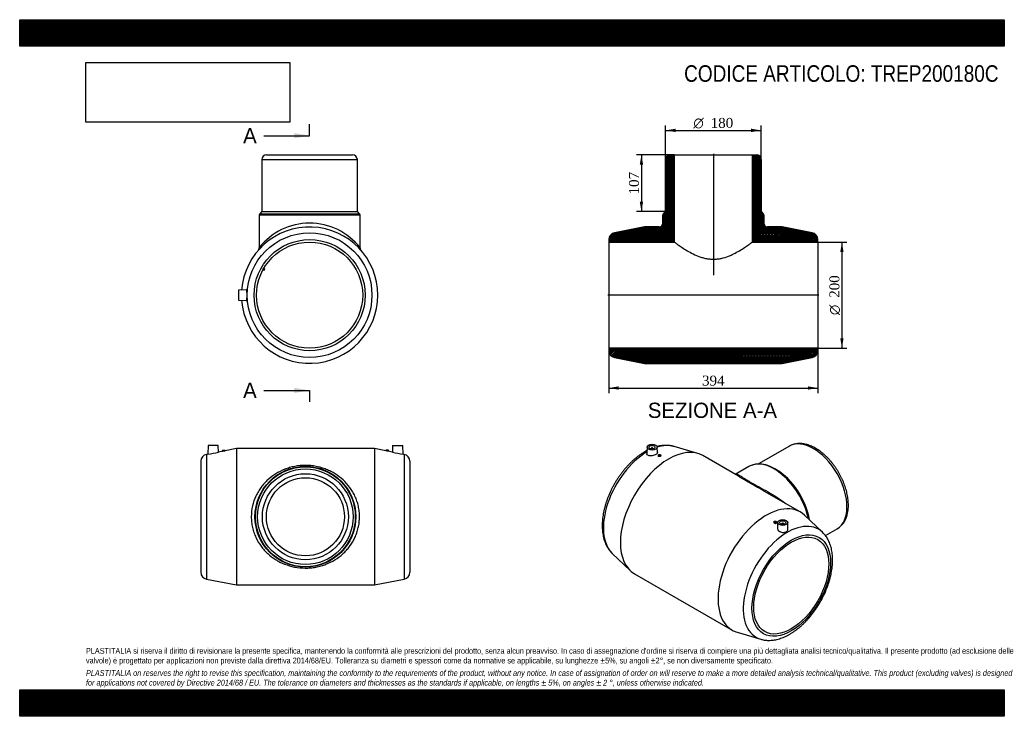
# Model space of a CAD drawing. Header units: millimetres. Extents: x 0 to 1856, y 0 to 1313.
import ezdxf
from ezdxf.enums import TextEntityAlignment as Align
from ezdxf.lldxf.tags import DXFTag

# ---------------------------------------------------------------- set-up
doc = ezdxf.new("R2010")
doc.units = ezdxf.units.MM
doc.header["$LTSCALE"] = 6.25
for name, color, linetype in [('Default', 7, 'Continuous'), ('DV4_Default', 7, 'Continuous'), ('TREP200180C', 7, 'Continuous')]:
    doc.layers.add(name, color=color, linetype=linetype)
doc.styles.add('SEACAD_Solid_Edge_ANSI', font='seans.ttf')
doc.styles.add('SEACAD_Solid_Edge_ANSI1_Symbols', font='semeca1.ttf')
doc.styles.add('SEACAD_Times_New_Roman', font='times.ttf')
tags = doc.linetypes.add('CENTER2', pattern=[28.575, 19.05, -3.175, 3.175, -3.175]).pattern_tags.tags
tags[10:11] = [DXFTag(74, 4), DXFTag(75, 0), DXFTag(340, '0'), DXFTag(46, 0.0), DXFTag(50, 0.0), DXFTag(44, 0.0), DXFTag(45, 0.0)]
tags[8:9] = [DXFTag(74, 4), DXFTag(75, 0), DXFTag(340, '0'), DXFTag(46, 0.0), DXFTag(50, 0.0), DXFTag(44, 0.0), DXFTag(45, 0.0)]
tags[6:7] = [DXFTag(74, 4), DXFTag(75, 0), DXFTag(340, '0'), DXFTag(46, 0.0), DXFTag(50, 0.0), DXFTag(44, 0.0), DXFTag(45, 0.0)]
tags[4:5] = [DXFTag(74, 4), DXFTag(75, 0), DXFTag(340, '0'), DXFTag(46, 0.0), DXFTag(50, 0.0), DXFTag(44, 0.0), DXFTag(45, 0.0)]
doc.dimstyles.new('ANSImm', dxfattribs={"dimtxt": 18.75, "dimasz": 18.75, "dimexe": 9.375, "dimexo": 0, "dimgap": 4.6875, "dimtad": 1, "dimlfac": 1, "dimdsep": 46, "dimtxsty": 'SEACAD_Times_New_Roman', "dimblk1": '_SE_FILLED', "dimblk2": '_SE_FILLED', "dimsah": 1, "dimcen": 9.375, "dimazin": 0, "dimtfac": 0.85, "dimtdec": 3, "dimtofl": 0, "dimtmove": 0, "dimatfit": 3, "dimfxl": 1, "dimarcsym": 0})
picture_1 = doc.add_image_def('image1.jpg', size_in_pixel=(4302, 1260))

# ---------------------------------------------------------------- blocks, each defined once
blk = doc.blocks.new('SE')
at = {"layer": 'TREP200180C', "color": 7, "linetype": 'Continuous'}
for p, q in [((355.1, 510), (354.6, 494)), ((374.1, 510), (355.1, 510)), ((374.6, 497.9), (374.1, 510)), ((382.1, 501.5), (387.1, 501.5)), ((382.1, 501.5), (382.1, 499.5)), ((408.6, 504.5), (387.1, 500.3)), ((387.1, 500.3), (387.1, 501.5)), ((408.6, 504.5), (408.6, 247.5)), ((668.6, 504.5), (408.6, 504.5)), ((668.6, 504.5), (668.6, 247.5)), ((690.2, 500.3), (668.6, 504.5)), ((695.1, 501.5), (690.1, 501.5)), ((690.1, 501.5), (690.1, 500.3)), ((695.1, 499.5), (695.1, 501.5)), ((703.1, 510), (702.7, 497.9)), ((703.1, 510), (722.1, 510)), ((722.7, 494), (722.1, 510)), ((354.6, 494), (352.2, 493.5)), ((352.2, 493.5), (352.2, 258.5)), ((383, 499.5), (374.5, 497.9)), ((382.1, 499.5), (383.1, 499.5)), ((695.1, 499.5), (694.2, 499.5)), ((702.8, 497.9), (694.3, 499.5)), ((725.1, 493.5), (722.7, 494)), ((725.1, 493.5), (725.1, 258.5)), ((341.6, 480.7), (341.6, 271.3)), ((735.6, 480.7), (735.6, 271.3)), ((352.2, 258.5), (408.6, 247.5)), ((408.6, 247.5), (668.6, 247.5)), ((668.6, 247.5), (725.1, 258.5))]:
    blk.add_line(p, q, dxfattribs=at)
for radius in [95, 94.1, 90, 81, 73.6]:
    blk.add_circle((538.6, 376), radius, dxfattribs=at)
for centre, radius, start, end in [((354.6, 480.7), 13, 101.02, 180), ((340.5, 619.6), 126.4, 276.4012, 285.6387), ((359.5, 629.1), 131.7, 280.3125, 282.1303), ((736.8, 619.6), 126.4, 254.3613, 263.5988), ((722.6, 480.7), 13, 0, 78.98), ((354.6, 271.3), 13, 180, 258.98), ((722.6, 271.3), 13, 281.02, 0)]:
    blk.add_arc(centre, radius, start, end, dxfattribs=at)
for points, knots in [([(694.2, 499.5), (693.5, 499.6), (692.4, 499.8), (691.2, 500.1), (690.8, 500.2), (690.3, 500.3), (690.1, 500.3), (690.1, 500.3), (690.1, 500.3), (690.1, 500.3)], [0, 0, 0, 0, 0.25, 0.25, 0.375, 0.375, 0.5, 0.5, 0.5002334, 0.5002334, 0.5002334, 0.5002334]), ([(436.6, 376), (436.6, 382.9), (437.4, 389.6), (440.4, 402.9), (442.6, 409.1), (446.7, 418), (448.3, 420.9), (451.6, 426.5), (453.4, 429.1), (457.1, 434.2), (459.1, 436.7), (463.4, 441.3), (465.6, 443.6), (472.5, 449.9), (477.5, 453.6), (488.1, 460.2), (493.8, 463.1), (502.8, 466.6), (505.8, 467.6), (512.1, 469.4), (515.3, 470.2), (525.2, 472.1), (532, 472.7), (542.3, 472.7), (545.7, 472.6), (552.4, 471.9), (555.7, 471.4), (562.3, 470.1), (565.6, 469.4), (571.8, 467.5), (574.9, 466.5), (580.8, 464.1), (583.7, 462.8), (589.4, 460), (592.1, 458.4), (600.1, 453.4), (605.1, 449.7), (614.2, 441.2), (618.5, 436.5), (624.1, 428.8), (625.9, 426.2), (629.2, 420.6), (630.7, 417.8), (633.5, 411.8), (634.7, 408.7), (636.9, 402.3), (637.8, 399.1), (639.2, 392.5), (639.8, 389.1), (640.5, 382.4), (640.7, 379), (640.6, 372.2), (640.4, 368.8), (639.7, 362.1), (639.1, 358.7), (637.6, 352.2), (636.7, 349), (634.5, 342.7), (633.2, 339.7), (629.1, 330.7), (625.7, 325.2), (620, 317.6), (618, 315.2), (613.8, 310.5), (611.6, 308.3), (604.7, 302), (599.7, 298.3), (589, 291.7), (583.4, 288.8), (574.4, 285.4), (571.4, 284.3), (565.1, 282.5), (561.8, 281.7), (555.3, 280.5), (551.9, 280), (545.2, 279.4), (541.7, 279.3), (531.5, 279.3), (524.8, 280), (511.6, 282.5), (505.4, 284.4), (493.5, 289.1), (487.8, 291.9), (477.2, 298.6), (472.3, 302.3), (465.4, 308.6), (463.2, 310.8), (459, 315.5), (457, 318), (451.4, 325.5), (448.1, 331), (444, 339.9), (442.7, 343), (440.6, 349.3), (439.6, 352.5), (438.2, 359), (437.6, 362.3), (436.8, 369.1), (436.6, 372.6), (436.6, 376)], [0, 0, 0, 0, 0.03125, 0.03125, 0.0625, 0.0625, 0.078125, 0.078125, 0.09375, 0.09375, 0.109375, 0.109375, 0.125, 0.125, 0.15625, 0.15625, 0.1875, 0.1875, 0.203125, 0.203125, 0.21875, 0.21875, 0.25, 0.25, 0.265625, 0.265625, 0.28125, 0.28125, 0.296875, 0.296875, 0.3125, 0.3125, 0.328125, 0.328125, 0.34375, 0.34375, 0.375, 0.375, 0.40625, 0.40625, 0.421875, 0.421875, 0.4375, 0.4375, 0.453125, 0.453125, 0.46875, 0.46875, 0.484375, 0.484375, 0.5, 0.5, 0.515625, 0.515625, 0.53125, 0.53125, 0.546875, 0.546875, 0.5625, 0.5625, 0.59375, 0.59375, 0.609375, 0.609375, 0.625, 0.625, 0.65625, 0.65625, 0.6875, 0.6875, 0.703125, 0.703125, 0.71875, 0.71875, 0.734375, 0.734375, 0.75, 0.75, 0.78125, 0.78125, 0.8125, 0.8125, 0.84375, 0.84375, 0.875, 0.875, 0.890625, 0.890625, 0.90625, 0.90625, 0.9375, 0.9375, 0.953125, 0.953125, 0.96875, 0.96875, 0.984375, 0.984375, 1, 1, 1, 1])]:
    blk.add_open_spline(points, degree=3, knots=knots, dxfattribs=at)
blk = doc.blocks.new('SE1')
at = {"layer": 'TREP200180C', "color": 7, "linetype": 'Continuous'}
for p, q in [((1182.8, 507.3), (1182.3, 494.5)), ((1190.3, 504.6), (1190.3, 504.1)), ((1194.3, 504.1), (1194.3, 504.6)), ((1202.3, 496.8), (1201.8, 507.3)), ((1278.2, 495.2), (1233.6, 508.3)), ((1451, 509), (1392.9, 475.5)), ((1204, 492.1), (1204, 490.5)), ((1209, 491), (1209, 492.1)), ((1355, 452.3), (1287.7, 491.1)), ((1374.8, 470.8), (1348.9, 455.8)), ((1426.7, 464.5), (1423.8, 466.2)), ((1471.5, 385), (1404.3, 423.8)), ((1513.5, 346.7), (1479.8, 378.8)), ((1421.7, 366.4), (1421.7, 365.3)), ((1426.7, 364.7), (1426.7, 366.4)), ((1428.9, 365.3), (1428.4, 354.8)), ((1436.4, 362.5), (1436.4, 362)), ((1440.4, 362), (1440.4, 362.5)), ((1448.4, 352.5), (1447.9, 365.3)), ((1519.1, 340.5), (1541, 353.1)), ((1117.2, 306.8), (1150.9, 274.7)), ((1159.2, 268.5), (1343, 162.4)), ((1352.5, 158.3), (1397.1, 145.2))]:
    blk.add_line(p, q, dxfattribs=at)
blk.add_arc((1394.1, 431.1), 44.3, 68.3467, 109.6632, dxfattribs=at)
for centre, major_axis, start_param, end_param in [((1496, 431.1), (-45, 77.9), 3.144674, 6.283185), ((1223.4, 379.8), (-64.2, -111.3), 3.141593, 6.283185), ((1192.3, 504.6), (-2, 0), 2.647628, 6.283185), ((1192.3, 504.6), (-2, 0), 0, 0.493965), ((1183.5, 402.9), (-58.7, -101.8), 3.279735, 3.704449), ((1183.5, 402.9), (-58.7, -101.8), 3.939743, 6.145043), ((1206.5, 490.5), (2.5, 0), 3.141593, 3.233454), ((1422.3, 388.5), (-47.5, 82.3), 6.199674, 6.283185), ((1422.3, 388.5), (-47.5, 82.3), 4.197832, 6.199674), ((1423.8, 389.4), (47.1, -81.5), 1.028653, 2.554424), ((1426.7, 391.1), (-45, 77.9), 4.131281, 5.497787), ((1407.3, 273.7), (-64.2, -111.3), 3.00345, 6.283185), ((1447.2, 250.6), (-58.7, -101.8), 3.00345, 6.283185), ((1424.2, 364.7), (-2.5, 0), 1.478935, 3.141593), ((1438.4, 362.5), (2, 0), 0, 3.635557), ((1438.4, 362.5), (2, 0), 5.789221, 6.283185), ((1496, 431.1), (-45, 77.9), 3.141593, 3.144674), ((1407.3, 273.7), (-64.2, -111.3), 0, 0.138142), ((1447.2, 250.6), (-58.7, -101.8), 0, 0.138142)]:
    blk.add_ellipse(centre, major_axis=major_axis, ratio=0.57735, start_param=start_param, end_param=end_param, dxfattribs=at)
for centre, major_axis in [((1192.3, 507.2), (-9.5, 0)), ((1192.3, 507.2), (-5.75, 0)), ((1206.5, 492.1), (2.5, 0)), ((1454.6, 246.3), (-52.4, -90.7)), ((1424.2, 366.4), (-2.5, 0)), ((1438.4, 365.1), (9.5, 0)), ((1438.4, 365.1), (5.75, 0)), ((1454.6, 246.3), (-50, -86.6))]:
    blk.add_ellipse(centre, major_axis=major_axis, ratio=0.57735, dxfattribs=at)
for points, knots in [([(1233.6, 508.3), (1233, 508.5), (1231.3, 509), (1228, 509.7), (1223.9, 510.3), (1219.7, 510.5), (1215.4, 510.5), (1210.9, 510.1), (1206.4, 509.4), (1203.3, 508.7), (1201.6, 508.2), (1201.5, 508.2)], [0, 0, 0, 0, 0.0306112, 0.1075881, 0.185173, 0.2635185, 0.3427282, 0.422849, 0.5038697, 0.5857251, 0.5931325, 0.5931325, 0.5931325, 0.5931325]), ([(1562.3, 398), (1562.3, 398.9), (1562.3, 401.2), (1562, 405.3), (1561.5, 410.2), (1560.8, 415.1), (1559.7, 420.1), (1558.5, 425.2), (1557, 430.2), (1555.3, 435.3), (1553.4, 440.3), (1551.3, 445.3), (1549, 450.2), (1546.5, 455.1), (1543.8, 459.9), (1540.9, 464.6), (1537.9, 469.1), (1534.7, 473.5), (1531.4, 477.8), (1528, 481.9), (1524.4, 485.8), (1520.7, 489.5), (1516.9, 493.1), (1513.1, 496.3), (1509.1, 499.4), (1505.1, 502.2), (1501.1, 504.7), (1497, 507), (1492.9, 508.9), (1488.8, 510.6), (1484.7, 511.9), (1480.6, 512.9), (1476.6, 513.6), (1472.6, 514), (1468.8, 514), (1465, 513.7), (1461.4, 513.1), (1457.9, 512.1), (1454.6, 510.9), (1452.3, 509.8), (1451.2, 509.1), (1451, 509)], [0, 0, 0, 0, 0.014345, 0.041226, 0.068081, 0.094909, 0.121704, 0.148462, 0.175185, 0.201875, 0.228537, 0.255175, 0.281796, 0.308404, 0.335007, 0.36161, 0.388219, 0.414839, 0.441477, 0.468138, 0.49483, 0.521557, 0.548326, 0.575141, 0.602005, 0.628917, 0.655875, 0.68287, 0.709887, 0.736889, 0.763837, 0.790678, 0.817352, 0.843795, 0.869952, 0.895782, 0.921273, 0.946444, 0.97134, 0.996033, 1, 1, 1, 1]), ([(1178.7, 498.6), (1177.8, 498.1), (1175.6, 496.8), (1171.6, 494.2), (1167.1, 491), (1162.5, 487.5), (1158.1, 483.8), (1153.8, 479.8), (1149.5, 475.6), (1145.4, 471.2), (1141.3, 466.7), (1137.4, 461.9), (1133.6, 457), (1130, 451.9), (1126.5, 446.7), (1123.2, 441.4), (1120.1, 436), (1117.1, 430.5), (1114.3, 424.8), (1111.8, 419.2), (1109.4, 413.4), (1107.2, 407.7), (1105.3, 401.9), (1103.6, 396.1), (1102.1, 390.4), (1100.8, 384.6), (1099.8, 378.9), (1099, 373.2), (1098.5, 367.6), (1098.2, 362.1), (1098.2, 356.7), (1098.4, 351.4), (1098.9, 346.3), (1099.7, 341.2), (1100.8, 336.4), (1102.1, 331.7), (1103.6, 327.3), (1105.5, 323.1), (1107.6, 319.1), (1109.9, 315.3), (1112.4, 311.9), (1114.9, 309), (1116.5, 307.5), (1117.2, 306.8)], [0, 0, 0, 0, 0.013439, 0.038571, 0.06368, 0.088768, 0.113826, 0.138852, 0.163845, 0.188806, 0.213738, 0.238643, 0.263527, 0.288393, 0.313246, 0.338091, 0.362932, 0.387776, 0.412625, 0.437485, 0.46236, 0.487255, 0.512176, 0.537127, 0.562113, 0.587138, 0.612204, 0.637313, 0.662465, 0.687659, 0.712886, 0.738137, 0.763388, 0.788612, 0.813772, 0.838826, 0.863728, 0.888429, 0.912885, 0.937065, 0.960952, 0.98455, 1, 1, 1, 1]), ([(1202.3, 496.8), (1202.3, 496.7), (1202.3, 496.7), (1202.3, 496.1), (1202, 495.5), (1201, 494.3), (1200.2, 493.7), (1198.4, 492.7), (1197.2, 492.2), (1194.8, 491.4), (1193.5, 491.1), (1190.9, 490.7), (1189.6, 490.6), (1187.2, 490.8), (1186.1, 491), (1184.3, 491.6), (1183.5, 492.1), (1182.5, 493.1), (1182.3, 493.8), (1182.3, 494.4)], [0.4960373, 0.4960373, 0.4960373, 0.4960373, 0.5, 0.5, 0.5625, 0.5625, 0.625, 0.625, 0.6875, 0.6875, 0.75, 0.75, 0.8125, 0.8125, 0.875, 0.875, 0.9375, 0.9375, 1, 1, 1, 1]), ([(1209, 491), (1209, 490.9), (1208.9, 490.8), (1208.8, 490.5), (1208.6, 490.3), (1207.9, 489.9), (1207.4, 489.7), (1206.5, 489.5), (1206, 489.5), (1204.7, 489.6), (1204.1, 489.9), (1204, 490.3)], [0.3279303, 0.3279303, 0.3279303, 0.3279303, 0.375, 0.375, 0.5, 0.5, 0.625, 0.625, 0.75, 0.75, 1, 1, 1, 1]), ([(1349, 455.9), (1349, 455.9), (1349, 455.9), (1350, 456.4), (1351.2, 456.4), (1353.4, 455.7), (1354.2, 455.4), (1356, 454.5), (1357, 453.9), (1359.2, 452.6), (1360.5, 451.8), (1363.2, 450), (1364.7, 449.1), (1368.1, 446.9), (1369.9, 445.8), (1373.9, 443.4), (1376.1, 442.1), (1383.1, 438), (1388.3, 435.2), (1399.4, 429.2), (1405.1, 426.1), (1416.4, 419.6), (1422.2, 416.2), (1433.1, 409.2), (1438.4, 405.5), (1443.6, 401.3), (1443.9, 401), (1444.2, 400.8)], [0.6240812, 0.6240812, 0.6240812, 0.6240812, 0.625, 0.625, 0.65625, 0.65625, 0.671875, 0.671875, 0.6875, 0.6875, 0.703125, 0.703125, 0.71875, 0.71875, 0.734375, 0.734375, 0.75, 0.75, 0.78125, 0.78125, 0.8125, 0.8125, 0.84375, 0.84375, 0.875, 0.875, 0.8767542, 0.8767542, 0.8767542, 0.8767542]), ([(1404.3, 423.8), (1402.7, 424.7), (1401, 425.7), (1396.5, 428.2), (1393.6, 429.8), (1385.2, 434.6), (1379.9, 437.5), (1372.6, 441.7), (1370.3, 443.1), (1366.1, 445.6), (1364.1, 446.8), (1360.5, 449), (1358.8, 450), (1356.4, 451.4), (1355.7, 451.9), (1354.9, 452.3)], [0.1942243, 0.1942243, 0.1942243, 0.1942243, 0.203125, 0.203125, 0.21875, 0.21875, 0.25, 0.25, 0.265625, 0.265625, 0.28125, 0.28125, 0.296875, 0.296875, 0.304962, 0.304962, 0.304962, 0.304962]), ([(1541.2, 353.2), (1542.1, 353.8), (1543.7, 354.8), (1546.4, 356.8), (1548.9, 359.2), (1551.3, 361.9), (1553.5, 364.8), (1555.4, 367.9), (1557.1, 371.3), (1558.6, 375), (1559.8, 378.8), (1560.8, 382.9), (1561.6, 387.1), (1562.1, 391.5), (1562.3, 395.3), (1562.3, 397.3), (1562.3, 398)], [0, 0, 0, 0, 0.059194, 0.131615, 0.204172, 0.277131, 0.350723, 0.425116, 0.500409, 0.576621, 0.653695, 0.731512, 0.80992, 0.888753, 0.967858, 1, 1, 1, 1]), ([(1421.7, 365.3), (1421.7, 365.1), (1421.8, 364.8), (1422.2, 364), (1423.1, 363.4), (1424, 363.3)], [0.6723186, 0.6723186, 0.6723186, 0.6723186, 0.75, 0.75, 1, 1, 1, 1]), ([(1428.4, 354.8), (1428.4, 354.7), (1428.4, 354.6), (1428.4, 353.5), (1428.7, 352.6), (1429.7, 350.8), (1430.5, 349.9), (1432.3, 348.4), (1433.4, 347.8), (1435.8, 346.9), (1437.1, 346.6), (1438.4, 346.5)], [0.7438391, 0.7438391, 0.7438391, 0.7438391, 0.75, 0.75, 0.8125, 0.8125, 0.875, 0.875, 0.9375, 0.9375, 1, 1, 1, 1]), ([(1397.2, 145.2), (1398.1, 144.9), (1400.1, 144.3), (1403.7, 143.6), (1407.8, 143.1), (1412.1, 143), (1416.4, 143.1), (1420.9, 143.6), (1425.4, 144.3), (1430, 145.4), (1434.6, 146.9), (1439.3, 148.6), (1444, 150.6), (1448.6, 153), (1453.3, 155.6), (1457.9, 158.5), (1462.5, 161.7), (1467, 165.1), (1471.5, 168.8), (1475.9, 172.7), (1480.1, 176.8), (1484.3, 181.1), (1488.4, 185.7), (1492.3, 190.4), (1496.1, 195.3), (1499.8, 200.3), (1503.3, 205.5), (1506.7, 210.8), (1509.8, 216.2), (1512.9, 221.7), (1515.7, 227.3), (1518.3, 232.9), (1520.7, 238.6), (1523, 244.4), (1525, 250.2), (1526.7, 255.9), (1528.3, 261.7), (1529.6, 267.5), (1530.7, 273.2), (1531.5, 278.9), (1532.1, 284.5), (1532.5, 290), (1532.6, 295.4), (1532.4, 300.8), (1531.9, 306), (1531.2, 311), (1530.2, 315.9), (1529, 320.6), (1527.5, 325.1), (1525.7, 329.4), (1523.7, 333.5), (1521.4, 337.3), (1518.9, 340.8), (1516.3, 344), (1514.5, 345.7), (1513.5, 346.7)], [0, 0, 0, 0, 0.011083, 0.028812, 0.04669, 0.06475, 0.083012, 0.101485, 0.120162, 0.139025, 0.158048, 0.177199, 0.196445, 0.215754, 0.235101, 0.254462, 0.273818, 0.293158, 0.312477, 0.331772, 0.351041, 0.370285, 0.389506, 0.408706, 0.427889, 0.447057, 0.466214, 0.485364, 0.50451, 0.523657, 0.542808, 0.561966, 0.581134, 0.600318, 0.61952, 0.638744, 0.657995, 0.677274, 0.696585, 0.715929, 0.735307, 0.754716, 0.774154, 0.793612, 0.813076, 0.832524, 0.851931, 0.871265, 0.89049, 0.909569, 0.928468, 0.947159, 0.965626, 0.983869, 1, 1, 1, 1]), ([(1438.4, 346.5), (1439.8, 346.4), (1441.1, 346.5), (1443.5, 347), (1444.6, 347.4), (1446.5, 348.5), (1447.2, 349.2), (1448.2, 350.7), (1448.4, 351.5), (1448.4, 352.4), (1448.4, 352.5), (1448.4, 352.5)], [0, 0, 0, 0, 0.0625, 0.0625, 0.125, 0.125, 0.1875, 0.1875, 0.25, 0.25, 0.252691, 0.252691, 0.252691, 0.252691])]:
    blk.add_open_spline(points, degree=3, knots=knots, dxfattribs=at)
for points in [[(1182.5, 500.7), (1181.3, 500.1), (1180.1, 499.4), (1178.7, 498.6)], [(1182.3, 494.4), (1182.3, 494.5), (1182.3, 494.5), (1182.3, 494.5)]]:
    blk.add_open_spline(points, degree=3, dxfattribs=at)
blk = doc.blocks.new('SE2')
at = {"layer": 'TREP200180C', "color": 7, "linetype": 'Continuous'}
for p, q in [((456.6, 1049), (636.6, 1049)), ((456.6, 1049), (456.6, 951)), ((465.6, 1058), (627.6, 1058)), ((636.6, 951), (636.6, 1049)), ((456.6, 951), (452.5, 946.9)), ((452.5, 946.9), (640.7, 946.9)), ((456.6, 951), (636.6, 951)), ((640.7, 946.9), (636.6, 951)), ((451.6, 944.8), (641.6, 944.8)), ((451.6, 944.8), (451.6, 882.8)), ((641.6, 882.8), (641.6, 944.8)), ((459, 841.8), (461.2, 840.6)), ((462.2, 842.3), (460, 843.5)), ((461.2, 840.6), (462.2, 842.3)), ((427.1, 803.5), (412.6, 803)), ((412.6, 803), (412.6, 784)), ((412.6, 784), (427.1, 783.5))]:
    blk.add_line(p, q, dxfattribs=at)
for radius in [117.5, 104.7, 100]:
    blk.add_circle((546.6, 793.5), radius, dxfattribs=at)
for centre, radius, start, end in [((465.6, 1049), 9, 90, 180), ((627.6, 1049), 9, 0, 90), ((454.6, 944.8), 3, 135, 180), ((638.6, 944.8), 3, 0, 45), ((546.6, 808.8), 120.4, 37.9037, 142.0966), ((546.6, 793.5), 128.5, 0, 175.6686), ((444.7, 882.7), 6.88, 321.3489, 0.6466), ((648.4, 882.7), 6.83, 179.1163, 218.8936), ((546.6, 793.5), 128.5, 184.3314, 0)]:
    blk.add_arc(centre, radius, start, end, dxfattribs=at)
for points, knots in [([(428.3, 786.5), (428.4, 787.4), (428.5, 788.5), (428.6, 791), (428.6, 792.3), (428.6, 794.9), (428.6, 796.2), (428.5, 798.7), (428.4, 799.8), (428.1, 801.6), (427.9, 802.3), (427.6, 803.3), (427.3, 803.5), (427.1, 803.5)], [0, 0, 0, 0, 0.0625, 0.0625, 0.125, 0.125, 0.1875, 0.1875, 0.25, 0.25, 0.3125, 0.3125, 0.37411, 0.37411, 0.37411, 0.37411]), ([(427.1, 783.5), (427.1, 783.5), (427.1, 783.5), (427.3, 783.5), (427.6, 783.8), (428, 784.8), (428.1, 785.5), (428.3, 786.5)], [0.8737098, 0.8737098, 0.8737098, 0.8737098, 0.875, 0.875, 0.9375, 0.9375, 1, 1, 1, 1])]:
    blk.add_open_spline(points, degree=3, knots=knots, dxfattribs=at)
blk = doc.blocks.new('SE4')
at = {"color": 7, "linetype": 'Continuous', "style": 'SEACAD_Solid_Edge_ANSI'}
blk.add_text('A', height=28.8, dxfattribs=at).set_placement((421.2, 1108.4), align=Align.TOP_LEFT)
blk = doc.blocks.new('SE5')
at = {"color": 7, "linetype": 'Continuous', "style": 'SEACAD_Solid_Edge_ANSI'}
blk.add_text('A', height=28.8, dxfattribs=at).set_placement((421.2, 628.4), align=Align.TOP_LEFT)
blk = doc.blocks.new('SEANNOT_GROUP')
at = {"linetype": 'Continuous'}
blk.add_hatch(color=7, dxfattribs=at).paths.add_polyline_path([(517.8, 1089.2), (546.6, 1094), (517.8, 1098.8)])
at = {"color": 7, "linetype": 'Continuous'}
blk.add_lwpolyline([(460.3, 1094), (546.6, 1094)], dxfattribs=at)
blk = doc.blocks.new('SEANNOT_GROUP1')
at = {"linetype": 'Continuous'}
blk.add_hatch(color=7, dxfattribs=at).paths.add_polyline_path([(517.8, 609.2), (546.6, 614), (517.8, 618.8)])
at = {"color": 7, "linetype": 'Continuous'}
blk.add_lwpolyline([(460.3, 614), (546.6, 614)], dxfattribs=at)
blk = doc.blocks.new('SE3')
at = {"layer": 'Default', "color": 7, "linetype": 'CENTER2'}
for p, q in [((546.6, 1094), (546.6, 1115.6)), ((546.6, 614), (546.6, 592.4))]:
    blk.add_line(p, q, dxfattribs=at)
at = {"layer": 'Default', "color": 7, "linetype": 'CENTER2', "const_width": 0.0001}
blk.add_lwpolyline([(546.6, 1094), (546.6, 614)], dxfattribs=at)
at = {"layer": 'Default'}
for name in ['SE4', 'SEANNOT_GROUP', 'SE5', 'SEANNOT_GROUP1']:
    blk.add_blockref(name, (0, 0), dxfattribs=at)
blk = doc.blocks.new('SE6')
at = {"layer": 'TREP200180C', "linetype": 'Continuous'}
h = blk.add_hatch(dxfattribs=at)
h.set_pattern_fill('LINE', scale=0.629921, angle=45, style=0)
edge = h.paths.add_edge_path()
edge.add_line((1234.1, 1058), (1226.7, 1058))
edge.add_arc((1226.7, 1049), 9, 90, 180)
edge.add_line((1217.7, 1049), (1217.7, 951))
edge.add_line((1217.7, 951), (1213.6, 946.9))
edge.add_arc((1215.7, 944.8), 3, 135, 180)
edge.add_line((1212.7, 944.8), (1212.7, 929))
edge.add_arc((1205.7, 929), 7, 270, 360, ccw=False)
edge.add_line((1205.7, 922), (1177.7, 922))
edge.add_line((1177.7, 922), (1121.3, 911))
edge.add_arc((1123.7, 898.3), 13, 101.02, 180)
edge.add_line((1110.7, 898.3), (1110.7, 893.5))
edge.add_line((1110.7, 893.5), (1234.1, 893.5))
edge.add_line((1234.1, 893.5), (1234.1, 1058))
h = blk.add_hatch(dxfattribs=at)
h.set_pattern_fill('LINE', scale=0.629921, angle=45, style=0)
edge = h.paths.add_edge_path()
edge.add_line((1388.7, 1058), (1381.3, 1058))
edge.add_line((1381.3, 1058), (1381.3, 893.5))
edge.add_line((1381.3, 893.5), (1504.7, 893.5))
edge.add_line((1504.7, 893.5), (1504.7, 898.3))
edge.add_arc((1491.7, 898.3), 13, 0, 78.98)
edge.add_line((1494.2, 911), (1437.7, 922))
edge.add_line((1437.7, 922), (1409.7, 922))
edge.add_arc((1409.7, 929), 7, 180, 270, ccw=False)
edge.add_line((1402.7, 929), (1402.7, 944.8))
edge.add_arc((1399.7, 944.8), 3, 0, 45)
edge.add_line((1401.9, 946.9), (1397.7, 951))
edge.add_line((1397.7, 951), (1397.7, 1049))
edge.add_arc((1388.7, 1049), 9, 0, 90)
h = blk.add_hatch(dxfattribs=at)
h.set_pattern_fill('LINE', scale=0.629921, angle=45, style=0)
edge = h.paths.add_edge_path()
edge.add_arc((1123.7, 688.8), 13, 180, 258.98)
edge.add_line((1121.3, 676), (1177.7, 665))
edge.add_line((1177.7, 665), (1437.7, 665))
edge.add_line((1437.7, 665), (1494.2, 676))
edge.add_arc((1491.7, 688.8), 13, 281.02, 360)
edge.add_line((1504.7, 688.8), (1504.7, 693.5))
edge.add_line((1504.7, 693.5), (1110.7, 693.5))
edge.add_line((1110.7, 693.5), (1110.7, 688.8))
at = {"layer": 'DV4_Default', "color": 7, "linetype": 'CENTER2'}
for p, q in [((1307.7, 1059.8), (1307.7, 830.9)), ((1506.5, 793.5), (1109, 793.5))]:
    blk.add_line(p, q, dxfattribs=at)
at = {"layer": 'TREP200180C', "color": 7, "linetype": 'Continuous'}
for p, q in [((1217.7, 951), (1217.7, 1049)), ((1226.7, 1058), (1234.1, 1058)), ((1234.1, 1058), (1381.3, 1058)), ((1234.1, 1058), (1234.1, 893.5)), ((1381.3, 1058), (1388.7, 1058)), ((1381.3, 893.5), (1381.3, 1058)), ((1397.7, 1049), (1397.7, 951)), ((1213.6, 946.9), (1217.7, 951)), ((1397.7, 951), (1401.9, 946.9)), ((1212.7, 929), (1212.7, 944.8)), ((1402.7, 944.8), (1402.7, 929)), ((1177.7, 922), (1121.3, 911)), ((1205.7, 922), (1177.7, 922)), ((1437.7, 922), (1409.7, 922)), ((1494.2, 911), (1437.7, 922)), ((1110.7, 898.3), (1110.7, 893.5)), ((1110.7, 893.5), (1110.7, 693.5)), ((1110.7, 893.5), (1234.1, 893.5)), ((1381.3, 893.5), (1504.7, 893.5)), ((1504.7, 893.5), (1504.7, 898.3)), ((1504.7, 893.5), (1504.7, 693.5)), ((1110.7, 693.5), (1110.7, 688.8)), ((1504.7, 693.5), (1110.7, 693.5)), ((1504.7, 688.8), (1504.7, 693.5)), ((1121.3, 676), (1177.7, 665)), ((1437.7, 665), (1494.2, 676)), ((1177.7, 665), (1437.7, 665))]:
    blk.add_line(p, q, dxfattribs=at)
for centre, radius, start, end in [((1226.7, 1049), 9, 90, 180), ((1388.7, 1049), 9, 0, 90), ((1215.7, 944.8), 3, 135, 180), ((1399.7, 944.8), 3, 0, 45), ((1205.7, 929), 7, 270, 0), ((1409.7, 929), 7, 180, 270), ((1123.7, 898.3), 13, 101.02, 180), ((1491.7, 898.3), 13, 0, 78.98), ((1123.7, 688.8), 13, 180, 258.98), ((1491.7, 688.8), 13, 281.02, 0)]:
    blk.add_arc(centre, radius, start, end, dxfattribs=at)
blk.add_open_spline([(1234.1, 893.5), (1234.1, 893.5), (1234.7, 893.1), (1236.7, 891.7), (1238.2, 890.6), (1241.1, 888.5), (1242.1, 887.8), (1244.4, 886.2), (1245.7, 885.4), (1249.7, 882.7), (1252.7, 880.7), (1259.3, 876.7), (1262.9, 874.7), (1270.5, 870.7), (1274.6, 868.8), (1281.2, 866.2), (1283.4, 865.4), (1288.1, 864), (1290.4, 863.4), (1295.3, 862.3), (1297.7, 861.9), (1302.8, 861.4), (1305.3, 861.2), (1310.3, 861.2), (1312.8, 861.4), (1317.8, 861.9), (1320.3, 862.3), (1327.6, 863.9), (1332.1, 865.4), (1338.7, 867.9), (1340.9, 868.9), (1345, 870.8), (1346.9, 871.7), (1352.7, 874.7), (1356.2, 876.8), (1362.8, 880.8), (1365.8, 882.7), (1369.8, 885.3), (1371, 886.2), (1373.3, 887.8), (1374.4, 888.5), (1377.3, 890.6), (1378.8, 891.7), (1380.3, 892.8), (1380.7, 893.1), (1381.2, 893.4), (1381.3, 893.5), (1381.3, 893.5)], degree=3, knots=[0, 0, 0, 0, 0.0625, 0.0625, 0.125, 0.125, 0.15625, 0.15625, 0.1875, 0.1875, 0.25, 0.25, 0.3125, 0.3125, 0.375, 0.375, 0.40625, 0.40625, 0.4375, 0.4375, 0.46875, 0.46875, 0.5, 0.5, 0.53125, 0.53125, 0.5625, 0.5625, 0.625, 0.625, 0.65625, 0.65625, 0.6875, 0.6875, 0.75, 0.75, 0.8125, 0.8125, 0.84375, 0.84375, 0.875, 0.875, 0.9375, 0.9375, 0.96875, 0.96875, 1, 1, 1, 1], dxfattribs=at)
blk = doc.blocks.new('DMBLK13')
at = {"layer": 'Default', "linetype": 'Continuous'}
for points in [[(1129.5, 615.4), (1129.5, 621.6), (1110.7, 618.5)], [(1486, 615.4), (1504.7, 618.5), (1486, 621.6)]]:
    blk.add_hatch(color=7, dxfattribs=at).paths.add_polyline_path(points)
at = {"layer": 'Default', "color": 7, "linetype": 'Continuous'}
for p, q in [((1110.7, 693.5), (1110.7, 609.1)), ((1504.7, 693.5), (1504.7, 609.1)), ((1110.7, 618.5), (1504.7, 618.5))]:
    blk.add_line(p, q, dxfattribs=at)
at = {"layer": 'Default', "color": 7, "linetype": 'Continuous', "style": 'SEACAD_Times_New_Roman'}
blk.add_text('394', height=18.75, dxfattribs=at).set_placement((1286.4, 641.9), align=Align.TOP_LEFT)
blk = doc.blocks.new('_SE_FILLED')
at = {"color": 0}
blk.add_line((0, 0), (-1, 0), dxfattribs=at)
blk.add_solid([(0, 0), (-1, -0.1665), (-1, 0.1665), (0, 0)], dxfattribs=at)
blk = doc.blocks.new('GDimGGroup')
at = {"layer": 'Default', "linetype": 'Continuous'}
for points in [[(1553.2, 874.8), (1550.1, 893.5), (1547, 874.8)], [(1553.2, 712.3), (1547, 712.3), (1550.1, 693.5)]]:
    blk.add_hatch(color=7, dxfattribs=at).paths.add_polyline_path(points)
at = {"layer": 'Default', "color": 7, "linetype": 'Continuous'}
for p, q in [((1504.7, 893.5), (1559.5, 893.5)), ((1550.1, 893.5), (1550.1, 693.5)), ((1504.7, 693.5), (1559.5, 693.5))]:
    blk.add_line(p, q, dxfattribs=at)
for s, height, style, p in [('200', 18.75, 'SEACAD_Times_New_Roman', (1526.6, 788.5)), ('O', 18.8, 'SEACAD_Solid_Edge_ANSI1_Symbols', (1526.6, 755.9))]:
    blk.add_text(s, height=height, rotation=90, dxfattribs=dict(at, style=style)).set_placement(p, align=Align.TOP_LEFT)
blk = doc.blocks.new('GDimGGroup1')
at = {"layer": 'Default', "linetype": 'Continuous'}
for points in [[(1236.5, 1107.1), (1217.7, 1103.9), (1236.5, 1100.8)], [(1379, 1107.1), (1379, 1100.8), (1397.7, 1103.9)]]:
    blk.add_hatch(color=7, dxfattribs=at).paths.add_polyline_path(points)
at = {"layer": 'Default', "color": 7, "linetype": 'Continuous'}
for p, q in [((1217.7, 1049), (1217.7, 1113.3)), ((1217.7, 1103.9), (1397.7, 1103.9)), ((1397.7, 1049), (1397.7, 1113.3))]:
    blk.add_line(p, q, dxfattribs=at)
for s, height, style, p in [('O', 18.8, 'SEACAD_Solid_Edge_ANSI1_Symbols', (1270.1, 1127.4)), ('180', 18.75, 'SEACAD_Times_New_Roman', (1302.7, 1127.4))]:
    blk.add_text(s, height=height, dxfattribs=dict(at, style=style)).set_placement(p, align=Align.TOP_LEFT)
blk = doc.blocks.new('DMBLK14')
at = {"layer": 'Default', "linetype": 'Continuous'}
for points in [[(1169, 1039.3), (1175.3, 1039.3), (1172.2, 1058)], [(1169, 969.8), (1172.2, 951), (1175.3, 969.8)]]:
    blk.add_hatch(color=7, dxfattribs=at).paths.add_polyline_path(points)
at = {"layer": 'Default', "color": 7, "linetype": 'Continuous'}
for p, q in [((1234.1, 1058), (1162.8, 1058)), ((1172.2, 1058), (1172.2, 951)), ((1217.7, 951), (1162.8, 951))]:
    blk.add_line(p, q, dxfattribs=at)
at = {"layer": 'Default', "color": 7, "linetype": 'Continuous', "style": 'SEACAD_Times_New_Roman'}
blk.add_text('107', height=18.75, rotation=90, dxfattribs=at).set_placement((1148.7, 983.2), align=Align.TOP_LEFT)

msp = doc.modelspace()

# ---------------------------------------------------------------- hatches: boundary and pattern name
at = {"layer": 'Default', "linetype": 'Continuous'}
h = msp.add_hatch(dxfattribs=at)
h.set_pattern_fill('LINE', scale=0.629921, angle=45, style=0)
h.paths.add_polyline_path([(1856.25, 1262.5), (1856.25, 1312.5), (0, 1312.5), (0, 1262.5)])
for points in [[(1856.25, 1262.5), (1856.25, 1312.5), (0, 1312.5), (0, 1262.5)], [(1856.25, 0), (1856.25, 50), (0, 50), (0, 0)]]:
    msp.add_hatch(color=7, dxfattribs=at).paths.add_polyline_path(points)
h = msp.add_hatch(dxfattribs=at)
h.set_pattern_fill('LINE', scale=0.629921, angle=45, style=0)
h.paths.add_polyline_path([(1856.25, 0), (1856.25, 50), (0, 50), (0, 0)])

# ---------------------------------------------------------------- linework, layer by layer
at = {"layer": 'Default', "color": 7, "linetype": 'Continuous'}
for p, q in [((0, 1312.5), (1856.25, 1312.5)), ((0, 1262.5), (0, 1312.5)), ((1856.25, 1312.5), (1856.25, 1262.5)), ((1856.25, 1262.5), (0, 1262.5)), ((0, 50), (1856.25, 50)), ((0, 0), (0, 50)), ((1856.25, 50), (1856.25, 0)), ((1856.25, 0), (0, 0))]:
    msp.add_line(p, q, dxfattribs=at)

# ---------------------------------------------------------------- block references
at = {"layer": 'Default'}
for name in ['SE3', 'GDimGGroup1', 'SE6', 'SE2', 'GDimGGroup', 'SE1', 'SE']:
    msp.add_blockref(name, (0, 0), dxfattribs=at)

# ---------------------------------------------------------------- texts
at = {"layer": 'Default', "color": 7, "linetype": 'Continuous', "style": 'SEACAD_Solid_Edge_ANSI'}
msp.add_text('SEZIONE A-A', height=28.75, dxfattribs=at).set_placement((1184.203, 590.895), align=Align.TOP_LEFT)
at = {"layer": 'Default', "attachment_point": 1}
for s, insert, char_height, width in [('{\\fArial Narrow|b0||i0||c0|p34;\\C7;\\H31.25;\\W1.;CODICE ARTICOLO: TREP200180C}', (1252.645, 1226.703), 31.25, 602.77104), ("{\\fArial Narrow|b0||i0||c0|p34;\\C7;\\H10.9375;\\W1.;PLASTITALIA si riserva il diritto di revisionare la presente specifica, mantenendo la conformità alle prescrizioni del prodotto, senza alcun preavviso. In caso di assegnazione d'ordine si riserva di compiere una più dettagliata analisi tecnico/qualitativa. Il presente prodotto (ad esclusione delle \\P}{\\fArial Narrow|b0||i0||c0|p34;\\C7;\\H10.9375;\\W1.;valvole) è progettato per applicazioni non previste dalla direttiva 2014/68/EU. Tolleranza su diametri e spessori come da normative se applicabile, su lunghezze ±5%, su angoli ±2°, se non diversamente specificato.\\P}{\\fArial Narrow|b0||i0||c0|p34;\\C7;\\H3.125;\\W1.;   \\P}{\\fArial Narrow|b0||i1||c0|p34;\\C7;\\H10.9375;\\W1.;PLASTITALIA on reserves the right to revise this specification, maintaining the conformity to the requirements of the product, without any notice. In case of assignation of order on will reserve to make a more detailed analysis technical/qualitative. This product (excluding valves) is designed \\P}{\\fArial Narrow|b0||i1||c0|p34;\\C7;\\H10.9375;\\W1.;for applications not covered by Directive 2014/68 / EU. The tolerance on diameters and thicknesses as the standards if applicable, on lengths ± 5%, on angles ± 2 °, unless otherwise indicated.\\P}", (125, 128.765), 10.9375, 1606.25)]:
    msp.add_mtext(s, dxfattribs=dict(at, insert=insert, char_height=char_height, width=width))

# ---------------------------------------------------------------- dimensions: what is measured, and where the dimension line sits
at = {"layer": 'Default', "color": 7, "linetype": 'Continuous'}
for base, p1, p2, angle, picture, middle, dimtype in [((1172.154, 951.028), (1234.146, 1058.028), (1217.746, 951.028), 90, 'DMBLK14', (1172.154, 1004.528), 160), ((1110.746, 618.48), (1110.746, 693.528), (1504.746, 693.528), 0, 'DMBLK13', (1307.746, 618.48), 161)]:
    dim = msp.add_linear_dim(base=base, p1=p1, p2=p2, angle=angle, text='\\A1;<>', dimstyle='ANSImm', dxfattribs=at)
    dim.commit()
    dim.dimension.update_dxf_attribs({"geometry": picture, "text_midpoint": middle, "dimtype": dimtype})

# ---------------------------------------------------------------- pictures from other files: only their frames are drawn
image = msp.add_image(picture_1, insert=(125, 1119.395), size_in_units=(384.107, 112.5))
image.dxf.flags = 7

doc.saveas('drawing.dxf')
